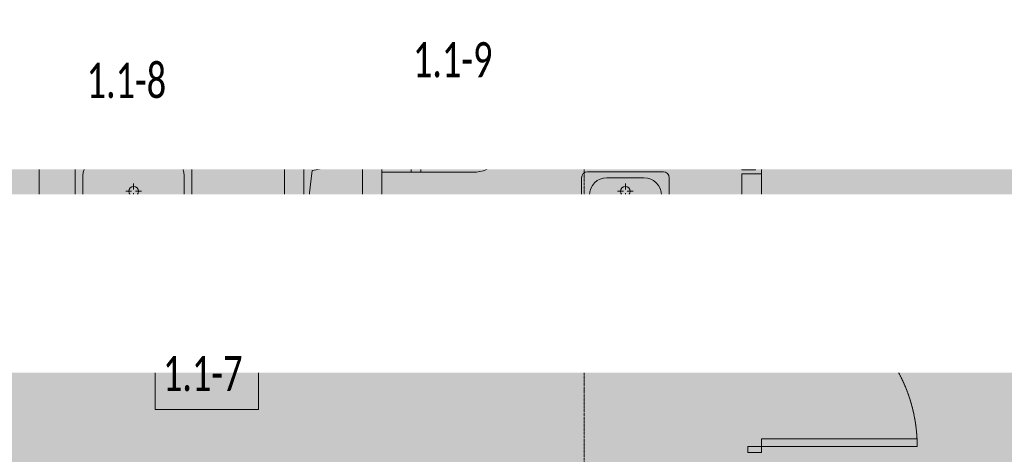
# Model space of a CAD drawing. Header units: millimetres. Extents: x -26888115 to 7466299, y -86687 to 22081.
# Tile 117 of 225: x 66618 to 71675, y -44879 to -42648. Entities that reach past the tile are written whole.
import ezdxf
from ezdxf import colors
from ezdxf.entities.mleader import LeaderData, LeaderLine
from ezdxf.math import Vec2, Vec3

# ---------------------------------------------------------------- set-up
doc = ezdxf.new("R2010")
doc.units = ezdxf.units.MM
for name, pattern in [('-D1-02х01', [3, 2, -1]), ('-D1-03x03', [6, 3, -3]), ('-D1d1-15x02', [19, 15, -2, 0, -2]), ('DASHDOT', [25.4, 12.7, -6.35, 0, -6.35])]:
    doc.linetypes.add(name, pattern=pattern)
for name, color, linetype, lineweight in [('_0', 7, 'Continuous', 13), ('A-000-MH_MASS', 7, '-D1-03x03', 5), ('A-010-A_ROOM', 7, 'Continuous', 18), ('A-200-M_WALL', 7, 'Continuous', 5), ('A-200-M_WALL_INT', 7, 'Continuous', 5), ('A-230-M_FLOOR', 7, 'Continuous', 5), ('A-325-M_DOOR', 7, 'Continuous', 5), ('M-520-M_DRAINAGE_FW', 7, 'Continuous', 5), ('M-567-M_MECH_EQP', 7, 'Continuous', 5), ('Z-060-M_DETAIL', 7, 'Continuous', 5), ('Марки дверей', 7, 'Continuous', 9), ('Оси', 7, 'Continuous', 5)]:
    doc.layers.add(name, color=color, linetype=linetype, lineweight=lineweight)
doc.layers.add('dim_razv', color=7, linetype='DASHDOT', lineweight=9, true_color=0x285228)
doc.layers.add('pol', color=7, linetype='Continuous', lineweight=15, true_color=0x55666d)
doc.styles.add('Calibri Light_2', font='Calibri light.ttf', dxfattribs={"width": 0.7, "height": 250})
doc.styles.add('fl_iso paper', font='isocpeur.ttf', dxfattribs={"width": 0.8, "oblique": 10})
doc.styles.add('In tre', font='isocpeur.ttf', dxfattribs={"width": 0.8, "oblique": 10})

# ---------------------------------------------------------------- blocks, each defined once
blk = doc.blocks.new('_DOT')
at = {"color": 0, "linetype": 'ByBlock'}
blk.add_line((-0.5, 0), (-1, 0), dxfattribs=at)
at = {"color": 0, "linetype": 'ByBlock', "const_width": 0.5}
blk.add_lwpolyline([(-0.25, 0, 1), (0.25, 0, 1)], format="xyb", close=True, dxfattribs=at)
blk = doc.blocks.new('A_DOR_Door - INT_3_Single_900Wx2100H-7207081-50_AS_Plan_32_Пентхаус')
at = {"layer": 'A-325-M_DOOR'}
for p, q in [((-430, 20), (-400, 20)), ((-430, -50), (-430, 20)), ((-400, 20), (-400, -50)), ((400, -50), (400, 20)), ((400, 20), (430, 20)), ((430, 20), (430, -50)), ((-400, -50), (-430, -50)), ((-400, -50), (-400, -850)), ((-360, -50), (-400, -50)), ((-400, -50), (-400, -850)), ((-360, -850), (-360, -50)), ((430, -50), (400, -50)), ((-400, -850), (-360, -850))]:
    blk.add_line(p, q, dxfattribs=at)
at = {"layer": 'A-325-M_DOOR', "linetype": '-D1-02х01'}
blk.add_arc((-400, -50), 800, 270, 0, dxfattribs=at)
blk = doc.blocks.new('A_MEQ_OpeningShaft-Rectangular - ВК-6586894-50_AS_Plan_32_Пентхаус')
at = {"layer": 'Z-060-M_DETAIL', "linetype": '-D1-03x03'}
blk.add_hatch(color=256, dxfattribs=at).paths.add_polyline_path([(0, -400), (42.9, -42.9), (300, 0), (0, 0), (0, -157.2)])
at = {"layer": 'A-000-MH_MASS'}
for p, q in [((300, 0), (0, 0)), ((0, 0), (0, -400)), ((300, -400), (300, 0)), ((0, -400), (300, -400))]:
    blk.add_line(p, q, dxfattribs=at)
at = {"layer": 'Z-060-M_DETAIL'}
for p, q in [((300, 0), (0, 0)), ((0, 0), (0, -400)), ((0, -400), (42.9, -42.9)), ((42.9, -42.9), (300, 0)), ((300, 0), (300, -400)), ((0, -400), (300, -400))]:
    blk.add_line(p, q, dxfattribs=at)
blk = doc.blocks.new('A_DOR_Door - INT_3_Single_800Wx2100H-8417383-50_AS_Plan_32_Пентхаус')
at = {"layer": 'A-325-M_DOOR'}
for p, q in [((-350, 50), (-350, 750)), ((-350, 750), (-310, 750)), ((-350, 50), (-350, 750)), ((-310, 750), (-310, 50)), ((-380, 50), (-380, -20)), ((-350, 50), (-380, 50)), ((-310, 50), (-350, 50)), ((-350, -20), (-350, 50)), ((380, 50), (350, 50)), ((350, 50), (350, -20)), ((380, -20), (380, 50)), ((-380, -20), (-350, -20)), ((350, -20), (380, -20))]:
    blk.add_line(p, q, dxfattribs=at)
at = {"layer": 'A-325-M_DOOR', "linetype": '-D1-02х01'}
blk.add_arc((-350, 50), 700, 360, 90, dxfattribs=at)
blk = doc.blocks.new('A_DOR_Door - INT_3_Single_800Wx2100H-7208420-50_AS_Plan_32_Пентхаус')
at = {"layer": 'A-325-M_DOOR'}
for p, q in [((-380, 20), (-350, 20)), ((-380, -50), (-380, 20)), ((-350, 20), (-350, -50)), ((350, -50), (350, 20)), ((350, 20), (380, 20)), ((380, 20), (380, -50)), ((-350, -50), (-380, -50)), ((-350, -50), (-350, -750)), ((-310, -50), (-350, -50)), ((-350, -50), (-350, -750)), ((-310, -750), (-310, -50)), ((380, -50), (350, -50)), ((-350, -750), (-310, -750))]:
    blk.add_line(p, q, dxfattribs=at)
at = {"layer": 'A-325-M_DOOR', "linetype": '-D1-02х01'}
blk.add_arc((-350, -50), 700, 270, 0, dxfattribs=at)
blk = doc.blocks.new('MR_Унитаз напольный - Санузел с ванной-V38-50_AS_Plan_32_Пентхаус')
at = {"layer": 'M-520-M_DRAINAGE_FW'}
for p, q in [((-182.5, 0), (-182.5, 267.5)), ((-130, 267.5), (-130, 90)), ((130, 90), (130, 267.5)), ((182.5, 267.5), (182.5, 0)), ((-50, 150), (-50, 100)), ((-50, 135), (50, 135)), ((50, 100), (50, 150)), ((182.5, 0), (-182.5, 0)), ((-182.5, -50), (-182.5, 0)), ((-182.5, 0), (182.5, 0)), ((-90, 50), (90, 50)), ((182.5, 0), (182.5, -50)), ((-182.5, -50), (182.5, -50)), ((-182.5, -200), (-182.5, -50)), ((182.5, -50), (-182.5, -50)), ((182.5, -50), (182.5, -200)), ((182.5, -200), (-182.5, -200))]:
    blk.add_line(p, q, dxfattribs=at)
for centre, radius, start, end in [((0, 267.5), 182.5, 0, 180), ((0, 267.5), 130, 360, 180), ((0, 150), 50, 360, 180), ((-90, 90), 40, 180, 270), ((90, 90), 40, 270, 360), ((0, -125), 20, 360, 180), ((0, -125), 20, 180, 360)]:
    blk.add_arc(centre, radius, start, end, dxfattribs=at)
blk = doc.blocks.new('MR_Тумба-Умывальник с зеркалом - Тумба-умывальник_600-2454506-50_AS_Plan_32_Пентхаус')
at = {"layer": 'M-520-M_DRAINAGE_FW'}
for p, q in [((-300, 0), (-300, -420)), ((300, -420), (300, 0)), ((-300, -20), (300, -20)), ((-69.7, -39.8), (-55.6, -66.3)), ((20, -33.1), (-20, -33.1)), ((-20, -33.1), (-20, -73.1)), ((20, -73.1), (20, -33.1)), ((69.7, -39.8), (55.6, -66.3)), ((-20, -73.1), (-17, -73.1)), ((-17, -60), (-17, -73.1)), ((-17, -73.1), (-17, -187.9)), ((17, -73.1), (17, -60)), ((17, -187.9), (17, -73.1)), ((17, -73.1), (20, -73.1)), ((-17, -110), (-170, -110)), ((170, -110), (17, -110)), ((-260, -200), (-260, -330)), ((-14, -190.9), (14, -190.9)), ((260, -330), (260, -200)), ((-10, -250), (-40, -250)), ((0, -210), (0, -240)), ((40, -250), (10, -250)), ((0, -290), (0, -260)), ((-270, -450), (270, -450)), ((-170, -420), (170, -420))]:
    blk.add_line(p, q, dxfattribs=at)
for centre, radius, start, end in [((-62.7, -53.1), 15, 360, 180), ((0, -60), 17, 360, 180), ((62.7, -53.1), 15, 360, 180), ((-62.7, -53.1), 15, 180, 360), ((-217.6, -129.9), 208.5, 1.5946, 15.8177), ((217.6, -129.9), 208.5, 164.1823, 178.4054), ((62.7, -53.1), 15, 180, 360), ((-170, -200), 90, 90, 180), ((0, -124.1), 9.19, 180, 360), ((170, -200), 90, 360, 90), ((-14, -187.9), 3, 180, 270), ((-14, -187.9), 3, 195, 255), ((14, -187.9), 3, 270, 0), ((14, -187.9), 3, 285, 345), ((0, -250), 25, 0, 180), ((0, -250), 25, 180, 0), ((-170, -330), 90, 180, 270), ((170, -330), 90, 270, 360), ((-270, -420), 30, 180, 270), ((270, -420), 30, 270, 360)]:
    blk.add_arc(centre, radius, start, end, dxfattribs=at)
blk = doc.blocks.new('MR_Унитаз напольный - Санузел с ванной-V39-50_AS_Plan_32_Пентхаус')
at = {"layer": 'M-520-M_DRAINAGE_FW'}
for p, q in [((-182.5, 0), (-182.5, 267.5)), ((-130, 267.5), (-130, 90)), ((130, 90), (130, 267.5)), ((182.5, 267.5), (182.5, 0)), ((-50, 150), (-50, 100)), ((-50, 135), (50, 135)), ((50, 100), (50, 150)), ((182.5, 0), (-182.5, 0)), ((-182.5, -50), (-182.5, 0)), ((-182.5, 0), (182.5, 0)), ((-90, 50), (90, 50)), ((182.5, 0), (182.5, -50)), ((-182.5, -50), (182.5, -50)), ((-182.5, -200), (-182.5, -50)), ((182.5, -50), (-182.5, -50)), ((182.5, -50), (182.5, -200)), ((30, -200), (-182.5, -200))]:
    blk.add_line(p, q, dxfattribs=at)
for centre, radius, start, end in [((0, 267.5), 182.5, 0, 180), ((0, 267.5), 130, 360, 180), ((0, 150), 50, 360, 180), ((-90, 90), 40, 180, 270), ((90, 90), 40, 270, 360), ((0, -125), 20, 360, 180), ((0, -125), 20, 180, 360)]:
    blk.add_arc(centre, radius, start, end, dxfattribs=at)
blk = doc.blocks.new('MR_Тумба-Умывальник с зеркалом - Тумба-умывальник_450-3610543-50_AS_Plan_32_Пентхаус')
at = {"layer": 'M-520-M_DRAINAGE_FW'}
for p, q in [((-225, 0), (-225, 320)), ((-195, 350), (195, 350)), ((-95, 320), (95, 320)), ((225, 320), (225, 0)), ((0, 290), (0, 260)), ((-185, 200), (-185, 230)), ((-10, 250), (-40, 250)), ((0, 210), (0, 240)), ((40, 250), (10, 250)), ((185, 230), (185, 200)), ((-17, 73.1), (-17, 187.9)), ((-14, 190.9), (14, 190.9)), ((17, 187.9), (17, 73.1)), ((-17, 110), (-95, 110)), ((95, 110), (17, 110)), ((-69.7, 39.8), (-55.6, 66.3)), ((-20, 73.1), (-17, 73.1)), ((-20, 33.1), (-20, 73.1)), ((-17, 60), (-17, 73.1)), ((17, 73.1), (17, 60)), ((17, 73.1), (20, 73.1)), ((20, 73.1), (20, 33.1)), ((69.7, 39.8), (55.6, 66.3)), ((-225, 20), (225, 20)), ((20, 33.1), (-20, 33.1))]:
    blk.add_line(p, q, dxfattribs=at)
for centre, radius, start, end in [((-195, 320), 30, 90, 180), ((-95, 230), 90, 90, 180), ((95, 230), 90, 0, 90), ((195, 320), 30, 0, 90), ((0, 250), 25, 360, 180), ((0, 250), 25, 180, 360), ((-95, 200), 90, 180, 270), ((-14, 187.9), 3, 90, 180), ((-14, 187.9), 3, 105, 165), ((14, 187.9), 3, 0, 90), ((14, 187.9), 3, 15, 75), ((95, 200), 90, 270, 0), ((-217.6, 129.9), 208.5, 344.1823, 358.4054), ((0, 124.1), 9.19, 0, 180), ((217.6, 129.9), 208.5, 181.5946, 195.8177), ((-62.7, 53.1), 15, 0, 180), ((-62.7, 53.1), 15, 180, 0), ((0, 60), 17, 180, 0), ((62.7, 53.1), 15, 0, 180), ((62.7, 53.1), 15, 180, 0)]:
    blk.add_arc(centre, radius, start, end, dxfattribs=at)

msp = doc.modelspace()

# ---------------------------------------------------------------- hatches: boundary and pattern name
at = {"layer": '_0', "transparency": 33554534}
h = msp.add_hatch(color=252, dxfattribs=at)
h.dxf.hatch_style = 1
h.paths.add_polyline_path([(35678, -49484.4), (73628, -49484.4), (73628, -19534.4), (35678, -19534.4)])
h.paths.add_polyline_path([(44578, -40979.4), (44578, -34929.4), (49428, -34929.4), (49428, -36429.4), (51078, -36429.4), (51078, -30029.4), (49428, -30029.4), (49428, -30823.8), (44578, -30823.8), (44578, -28029.4), (64728, -28029.4), (64728, -32969.4), (62778, -32969.4), (62778, -31029.4), (59878, -31029.4), (59878, -30029.4), (58578, -30029.4), (58578, -38979.4), (64728, -38979.4), (64728, -40979.4)], flags=16)

# ---------------------------------------------------------------- linework, layer by layer
at = {"layer": 'A-010-A_ROOM', "lineweight": 5, "flags": 128}
for points in [[(68598, -42657.6), (69129, -42657.6), (69129, -43038.6), (68598, -43038.6)], [(66922, -42764.2), (67453, -42764.2), (67453, -43145.2), (66922, -43145.2)], [(67313.9, -44268.6), (67844.9, -44268.6), (67844.9, -44649.6), (67313.9, -44649.6)]]:
    msp.add_lwpolyline(points, close=True, dxfattribs=at)
at = {"layer": 'A-200-M_WALL', "lineweight": 9}
for p, q in [((67978, -43279.4), (67978, -43879.4)), ((68478, -43279.4), (67978, -43279.4)), ((68478, -43879.4), (68478, -43279.4)), ((67978, -43879.4), (68478, -43879.4))]:
    msp.add_line(p, q, dxfattribs=at)
at = {"layer": 'A-200-M_WALL_INT'}
for p, q in [((68378, -42696.9), (68378, -42479.4)), ((68478, -42629.4), (68478, -43066.9)), ((68378, -43279.4), (68378, -43061.9)), ((66618, -43300.1), (66718, -43300.1)), ((66718, -43300.1), (66718, -43779.4)), ((70328, -43779.4), (70328, -43439.4)), ((70328, -43439.4), (70428, -43439.4)), ((70428, -43439.4), (70428, -43989.4)), ((66718, -43779.4), (67978, -43779.4)), ((68478, -43779.4), (70328, -43779.4)), ((67978, -43879.4), (66618, -43879.4)), ((70328, -43879.4), (68478, -43879.4)), ((70328, -43989.4), (70328, -43879.4)), ((70428, -43989.4), (70328, -43989.4))]:
    msp.add_line(p, q, dxfattribs=at)
at = {"layer": 'A-230-M_FLOOR'}
msp.add_line((70428, -42639.4), (70428, -43439.4), dxfattribs=at)
at = {"layer": 'Оси', "linetype": '-D1d1-15x02'}
msp.add_line((69518, -51768.8), (69518, -18492.1), dxfattribs=at)

# ---------------------------------------------------------------- block references
at = {"layer": 'A-325-M_DOOR', "color": 8, "true_color": 0x7f7f7f}
for name, p, rotation in [('A_DOR_Door - INT_3_Single_800Wx2100H-8417383-50_AS_Plan_32_Пентхаус', (66668, -42900.1), 270), ('A_DOR_Door - INT_3_Single_800Wx2100H-7208420-50_AS_Plan_32_Пентхаус', (70378, -43039.4), 270), ('A_DOR_Door - INT_3_Single_900Wx2100H-7207081-50_AS_Plan_32_Пентхаус', (70378, -44439.4), 90)]:
    msp.add_blockref(name, p, dxfattribs=dict(at, rotation=rotation))
at = {"layer": 'M-520-M_DRAINAGE_FW'}
for name, p, rotation in [('MR_Унитаз напольный - Санузел с ванной-V38-50_AS_Plan_32_Пентхаус', (68178, -42879.4), 89.99999999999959), ('MR_Унитаз напольный - Санузел с ванной-V39-50_AS_Plan_32_Пентхаус', (68678, -43249.4), 269.9999999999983), ('MR_Тумба-Умывальник с зеркалом - Тумба-умывальник_600-2454506-50_AS_Plan_32_Пентхаус', (67203, -43779.4), 180)]:
    msp.add_blockref(name, p, dxfattribs=dict(at, rotation=rotation))
msp.add_blockref('MR_Тумба-Умывальник с зеркалом - Тумба-умывальник_450-3610543-50_AS_Plan_32_Пентхаус', (69729, -43779.4), dxfattribs=at)
at = {"layer": 'M-567-M_MECH_EQP'}
msp.add_blockref('A_MEQ_OpeningShaft-Rectangular - ВК-6586894-50_AS_Plan_32_Пентхаус', (68078, -43379.4), dxfattribs=at)

# ---------------------------------------------------------------- texts
at = {"layer": 'A-010-A_ROOM', "lineweight": 5, "char_height": 180, "width": 577.215, "attachment_point": 1, "style": 'Calibri Light_2'}
for s, insert in [('1.1-9 ', (68637.8, -42763.8)), ('1.1-8 ', (66961.8, -42870.4)), ('1.1-7 ', (67353.7, -44374.8))]:
    msp.add_mtext(s, dxfattribs=dict(at, insert=insert))

# ---------------------------------------------------------------- next in the draw order: leaders
at = {"layer": 'Марки дверей', "lineweight": -2, "transparency": 33554687}
ml = msp.add_multileader_mtext('Standard', dxfattribs=at)
ml.set_content('\\pxsm1,ql;ГКЛ обшивка толщиной 75 мм \\Pвысотой 2500 мм', color=256, style='fl_iso paper')
ml.set_leader_properties(lineweight=5)
ml.set_arrow_properties(name='DOT')
ml.build(insert=Vec2(0, 0))
ml.multileader.update_dxf_attribs({"has_dogleg": 0, "text_left_attachment_type": 6, "text_right_attachment_type": 6, "dogleg_length": 0.75, "arrow_head_size": 60, "scale": 40})
ctx = ml.context
ctx.base_point, ctx.scale, ctx.char_height, ctx.arrow_head_size, ctx.landing_gap_size, ctx.plane_origin = Vec3(47464.5, -43969.2), 40, 250, 60, 80, Vec3(49476.6, -36789.3)
ctx.left_attachment, ctx.right_attachment = 6, 6
notes = []
notes.append((ctx, [(1, (1, 1, 0), (47434.5, -43969.2), (1, 0), 30, [(0, [(46558, -40854.4)], 0, [])])]))
ctx.mtext.insert, ctx.mtext.width, ctx.mtext.defined_height, ctx.mtext.line_spacing_factor, ctx.mtext.flow_direction = Vec3(47544.5, -43669.2), 4067.72, 979.1, 0.7, 5
ctx.mtext.has_bg_fill, ctx.mtext.bg_color, ctx.mtext.bg_scale_factor, ctx.mtext.bg_transparency, ctx.mtext.use_window_bg_color = 1, -1027028792, 1.5, 0, 1
for ctx, leaders in notes:
    for number, flags, end, landing, length, lines in leaders:
        leader = LeaderData()
        leader.index, (leader.has_last_leader_line, leader.has_dogleg_vector, leader.attachment_direction) = number, flags
        leader.last_leader_point, leader.dogleg_vector, leader.dogleg_length = Vec3(end), Vec3(landing), length
        for number, points, colour, breaks in lines:
            line = LeaderLine()
            line.index, line.vertices, line.color, line.breaks = number, Vec3.list(points), colors.encode_raw_color(colour), breaks
            leader.lines.append(line)
        ctx.leaders.append(leader)

# ---------------------------------------------------------------- next in the draw order: leaders
ml = msp.add_multileader_mtext('Standard', dxfattribs=at)
ml.set_content('\\pxsm1,ql;ГКЛ обшивка толщиной 75 мм \\Pвысотой 2500 мм', color=256, style='fl_iso paper')
ml.set_leader_properties(lineweight=5)
ml.set_arrow_properties(name='DOT')
ml.build(insert=Vec2(0, 0))
ml.multileader.update_dxf_attribs({"has_dogleg": 0, "text_left_attachment_type": 6, "text_right_attachment_type": 6, "dogleg_length": 0.75, "arrow_head_size": 60, "scale": 40})
ctx = ml.context
ctx.base_point, ctx.scale, ctx.char_height, ctx.arrow_head_size, ctx.landing_gap_size, ctx.plane_origin = Vec3(52781.3, -42925.6), 40, 250, 60, 80, Vec3(54793.5, -35745.7)
ctx.left_attachment, ctx.right_attachment = 6, 6
notes = []
notes.append((ctx, [(0, (1, 1, 0), (56850.3, -42925.6), (-1, 0), 30, [(0, [(58284.9, -40854.4)], 0, [])])]))
ctx.mtext.insert, ctx.mtext.width, ctx.mtext.defined_height, ctx.mtext.line_spacing_factor, ctx.mtext.flow_direction = Vec3(52861.3, -42625.6), 4067.72, 979.1, 0.7, 5
ctx.mtext.has_bg_fill, ctx.mtext.bg_color, ctx.mtext.bg_scale_factor, ctx.mtext.bg_transparency, ctx.mtext.use_window_bg_color = 1, -1027028792, 1.5, 0, 1
for ctx, leaders in notes:
    for number, flags, end, landing, length, lines in leaders:
        leader = LeaderData()
        leader.index, (leader.has_last_leader_line, leader.has_dogleg_vector, leader.attachment_direction) = number, flags
        leader.last_leader_point, leader.dogleg_vector, leader.dogleg_length = Vec3(end), Vec3(landing), length
        for number, points, colour, breaks in lines:
            line = LeaderLine()
            line.index, line.vertices, line.color, line.breaks = number, Vec3.list(points), colors.encode_raw_color(colour), breaks
            leader.lines.append(line)
        ctx.leaders.append(leader)

# ---------------------------------------------------------------- next in the draw order: leaders
at = {"layer": 'pol', "color": 0, "linetype": 'ByBlock'}
ml = msp.add_multileader_mtext('Standard', dxfattribs=at)
ml.set_content('Керамогранит под камень^J600х1200 мм', style='In tre')
ml.set_leader_properties()
ml.build(insert=Vec2(0, 0))
ml.multileader.update_dxf_attribs({"text_left_attachment_type": 6, "text_right_attachment_type": 6, "dogleg_length": 1, "arrow_head_size": 0, "scale": 50})
ctx = ml.context
ctx.base_point, ctx.scale, ctx.char_height, ctx.arrow_head_size, ctx.landing_gap_size, ctx.plane_origin = Vec3(61696.2, -43014.8), 50, 200, 0, 4.5, Vec3(68508, -38174.9)
ctx.left_attachment, ctx.right_attachment = 6, 6
notes = []
notes.append((ctx, [(1, (1, 1, 0), (61646.2, -43014.8), (1, 0), 50, [(1, [(60824.2, -40284.7)], 0, [])])]))
ctx.mtext.insert, ctx.mtext.width, ctx.mtext.defined_height, ctx.mtext.flow_direction = Vec3(61700.7, -42774.8), 3092.716, 696.6, 5
ctx.mtext.has_bg_fill, ctx.mtext.bg_color, ctx.mtext.bg_scale_factor, ctx.mtext.bg_transparency, ctx.mtext.use_window_bg_color = 1, -1027028792, 1.5, 0, 1
for ctx, leaders in notes:
    for number, flags, end, landing, length, lines in leaders:
        leader = LeaderData()
        leader.index, (leader.has_last_leader_line, leader.has_dogleg_vector, leader.attachment_direction) = number, flags
        leader.last_leader_point, leader.dogleg_vector, leader.dogleg_length = Vec3(end), Vec3(landing), length
        for number, points, colour, breaks in lines:
            line = LeaderLine()
            line.index, line.vertices, line.color, line.breaks = number, Vec3.list(points), colors.encode_raw_color(colour), breaks
            leader.lines.append(line)
        ctx.leaders.append(leader)

# ---------------------------------------------------------------- next in the draw order: leaders
ml = msp.add_multileader_mtext('Standard', dxfattribs=at)
ml.set_content('Металлический профиль', style='In tre')
ml.set_leader_properties()
ml.build(insert=Vec2(0, 0))
ml.multileader.update_dxf_attribs({"text_left_attachment_type": 6, "text_right_attachment_type": 6, "dogleg_length": 1, "arrow_head_size": 0, "scale": 50})
ctx = ml.context
ctx.base_point, ctx.scale, ctx.char_height, ctx.arrow_head_size, ctx.landing_gap_size, ctx.plane_origin = Vec3(53083.7, -42701.6), 50, 200, 0, 4.5, Vec3(59895.5, -37861.7)
ctx.left_attachment, ctx.right_attachment = 6, 6
notes = []
notes.append((ctx, [(1, (1, 1, 0), (53033.7, -42701.6), (1, 0), 50, [(1, [(52423, -39984.4)], 0, [])])]))
ctx.mtext.insert, ctx.mtext.width, ctx.mtext.defined_height, ctx.mtext.flow_direction = Vec3(53088.2, -42441.6), 2495.091, 696.6, 5
ctx.mtext.has_bg_fill, ctx.mtext.bg_color, ctx.mtext.bg_scale_factor, ctx.mtext.bg_transparency, ctx.mtext.use_window_bg_color = 1, -1027028792, 1.5, 0, 1
for ctx, leaders in notes:
    for number, flags, end, landing, length, lines in leaders:
        leader = LeaderData()
        leader.index, (leader.has_last_leader_line, leader.has_dogleg_vector, leader.attachment_direction) = number, flags
        leader.last_leader_point, leader.dogleg_vector, leader.dogleg_length = Vec3(end), Vec3(landing), length
        for number, points, colour, breaks in lines:
            line = LeaderLine()
            line.index, line.vertices, line.color, line.breaks = number, Vec3.list(points), colors.encode_raw_color(colour), breaks
            leader.lines.append(line)
        ctx.leaders.append(leader)

# ---------------------------------------------------------------- next in the draw order: leaders
at = {"layer": 'dim_razv', "color": 0, "linetype": 'ByBlock'}
ml = msp.add_multileader_mtext('Standard', dxfattribs=at)
ml.set_content('Зеркало на стене, выполнить в один уровень с отделкой стен', style='In tre')
ml.set_leader_properties()
ml.build(insert=Vec2(0, 0))
ml.multileader.update_dxf_attribs({"text_left_attachment_type": 6, "text_right_attachment_type": 6, "dogleg_length": 1, "arrow_head_size": 0, "scale": 50})
ctx = ml.context
ctx.base_point, ctx.scale, ctx.char_height, ctx.arrow_head_size, ctx.landing_gap_size, ctx.plane_origin = Vec3(53235.6, -42645.4), 50, 200, 0, 4.5, Vec3(60047.4, -37805.5)
ctx.left_attachment, ctx.right_attachment = 6, 6
notes = []
notes.append((ctx, [(1, (1, 1, 0), (53185.6, -42645.4), (1, 0), 50, [(1, [(52780.2, -39279.4)], 0, [])])]))
ctx.mtext.insert, ctx.mtext.width, ctx.mtext.defined_height, ctx.mtext.flow_direction = Vec3(53240.1, -42405.4), 3092.716, 696.6, 5
ctx.mtext.has_bg_fill, ctx.mtext.bg_color, ctx.mtext.bg_scale_factor, ctx.mtext.bg_transparency, ctx.mtext.use_window_bg_color = 1, -1027028792, 1.5, 0, 1
for ctx, leaders in notes:
    for number, flags, end, landing, length, lines in leaders:
        leader = LeaderData()
        leader.index, (leader.has_last_leader_line, leader.has_dogleg_vector, leader.attachment_direction) = number, flags
        leader.last_leader_point, leader.dogleg_vector, leader.dogleg_length = Vec3(end), Vec3(landing), length
        for number, points, colour, breaks in lines:
            line = LeaderLine()
            line.index, line.vertices, line.color, line.breaks = number, Vec3.list(points), colors.encode_raw_color(colour), breaks
            leader.lines.append(line)
        ctx.leaders.append(leader)

# ---------------------------------------------------------------- next in the draw order: leaders
ml = msp.add_multileader_mtext('Standard', dxfattribs=at)
ml.set_content('Отделка над дверным проемаом - дверным добором', style='In tre')
ml.set_leader_properties()
ml.build(insert=Vec2(0, 0))
ml.multileader.update_dxf_attribs({"text_left_attachment_type": 6, "text_right_attachment_type": 6, "dogleg_length": 1, "arrow_head_size": 0, "scale": 50})
ctx = ml.context
ctx.base_point, ctx.scale, ctx.char_height, ctx.arrow_head_size, ctx.landing_gap_size, ctx.plane_origin = Vec3(57842.1, -44040.5), 50, 200, 0, 4.5, Vec3(64653.9, -39200.5)
ctx.left_attachment, ctx.right_attachment = 6, 6
notes = []
notes.append((ctx, [(0, (1, 1, 0), (60892.6, -44040.5), (-1, 0), 50, [(1, [(61029.3, -40674.5)], 0, [])])]))
ctx.mtext.insert, ctx.mtext.width, ctx.mtext.defined_height, ctx.mtext.flow_direction = Vec3(57846.6, -43780.5), 3092.716, 696.6, 5
ctx.mtext.has_bg_fill, ctx.mtext.bg_color, ctx.mtext.bg_scale_factor, ctx.mtext.bg_transparency, ctx.mtext.use_window_bg_color = 1, -1027028792, 1.5, 0, 1
for ctx, leaders in notes:
    for number, flags, end, landing, length, lines in leaders:
        leader = LeaderData()
        leader.index, (leader.has_last_leader_line, leader.has_dogleg_vector, leader.attachment_direction) = number, flags
        leader.last_leader_point, leader.dogleg_vector, leader.dogleg_length = Vec3(end), Vec3(landing), length
        for number, points, colour, breaks in lines:
            line = LeaderLine()
            line.index, line.vertices, line.color, line.breaks = number, Vec3.list(points), colors.encode_raw_color(colour), breaks
            leader.lines.append(line)
        ctx.leaders.append(leader)

doc.saveas('drawing.dxf')
